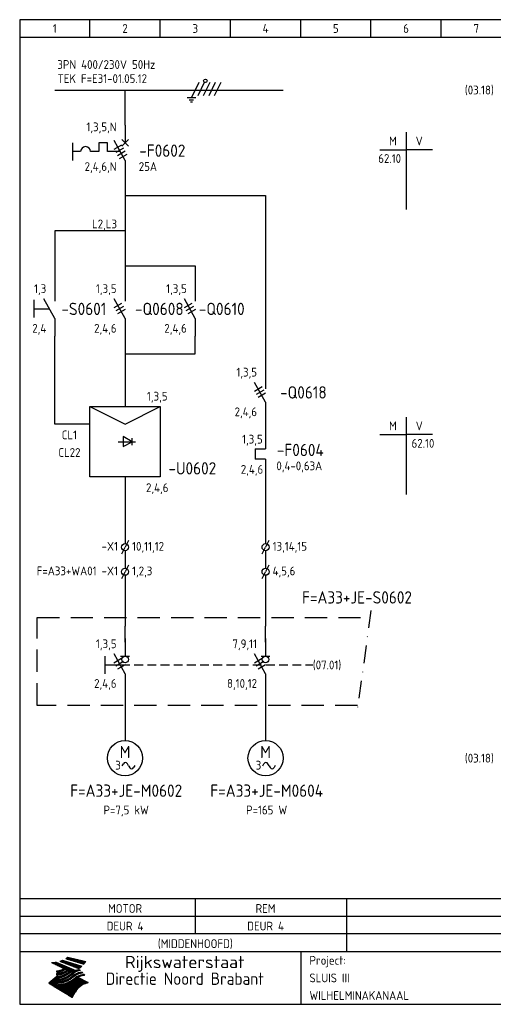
# Model space of a CAD drawing. Extents: x 10 to 410, y 10 to 290.
# Tile 1 of 2: x 10 to 145, y 10 to 290. Entities that reach past the tile are written whole.
import ezdxf
from ezdxf.enums import TextEntityAlignment as Align

# ---------------------------------------------------------------- set-up
doc = ezdxf.new("R2010")
doc.units = 0
doc.header["$MEASUREMENT"] = 0
doc.header["$PDMODE"] = 1
for name, pattern in [('DASHDOT', [1, 0.5, -0.25, 0, -0.25]), ('DASHED', [0.75, 0.5, -0.25]), ('HIDDEN', [9.525, 6.35, -3.175])]:
    doc.linetypes.add(name, pattern=pattern)
for name, color, linetype in [('0-25', 7, 'CONTINUOUS'), ('0-35', 2, 'CONTINUOUS'), ('0-50', 3, 'CONTINUOUS'), ('B-25', 7, 'CONTINUOUS'), ('B-35', 2, 'CONTINUOUS'), ('S-25', 7, 'CONTINUOUS'), ('S-70', 5, 'CONTINUOUS')]:
    doc.layers.add(name, color=color, linetype=linetype)
doc.styles.add('ISO', font='iso.shx')
doc.styles.get("Standard").update_dxf_attribs({"font": 'iso.shx'})

# ---------------------------------------------------------------- blocks, each defined once
blk = doc.blocks.new('0034')
at = {"layer": 'S-25'}
for p, q in [((0, 0), (0, -5)), ((0, -10), (-3.12, -4.38)), ((0, -10), (0, -15))]:
    blk.add_line(p, q, dxfattribs=at)
at = {"layer": 'B-25'}
for tag, p in [('KN1', (-2.43, -2.73)), ('KN2', (-2.43, -14.01))]:
    blk.add_attdef(tag, text='', height=2.5, dxfattribs=at).set_placement(p, align=Align.RIGHT)
blk.add_attdef('OM1', (4, -13.01), '', height=2.5, dxfattribs=at)
at = {"layer": 'B-35'}
blk.add_attdef('KT', (4.14, -8.99), '', height=3.5, dxfattribs=at)
blk = doc.blocks.new('0041')
at = {"layer": 'S-25'}
for p, q in [((0, 0), (0, -5)), ((0, -10), (-3.12, -4.38)), ((-1.25, -5), (1.25, -5)), ((0, -10), (0, -11.61))]:
    blk.add_line(p, q, dxfattribs=at)
blk.add_circle((0, -5.94), 0.938, dxfattribs=at)
at = {"layer": 'B-25'}
for tag, p in [('KN1', (-2.43, -2.73)), ('KN2', (-2.43, -14.01))]:
    blk.add_attdef(tag, text='', height=2.5, dxfattribs=at).set_placement(p, align=Align.RIGHT)
blk.add_attdef('OM1', (3, -13.01), '', height=2.5, dxfattribs=at)
at = {"layer": 'B-35'}
blk.add_attdef('KT', (3.14, -8.99), '', height=3.5, dxfattribs=at)
blk = doc.blocks.new('0028')
at = {"layer": 'B-25'}
for p, q in [((-0.78, -7.17), (-0.45, -6.59)), ((1, -7.14), (0.68, -6.59)), ((1, -7.14), (1.32, -7.69)), ((2.78, -7.11), (2.45, -7.69))]:
    blk.add_line(p, q, dxfattribs=at)
for centre, start, end in [((0.12, -6.91), 29.8344, 150.0578), ((1.88, -7.36), 209.8344, 330.0578)]:
    blk.add_arc(centre, 0.653, start, end, dxfattribs=at)
at = {"layer": 'S-25'}
blk.add_circle((0, -5), 5, dxfattribs=at)
at = {"layer": 'B-25'}
blk.add_text('3', height=2.5, dxfattribs=at).set_placement((-2, -7), align=Align.MIDDLE)
blk.add_attdef('OM1', text='', height=2.5, dxfattribs=at).set_placement((0.32, -14), align=Align.CENTER)
at = {"layer": 'B-35'}
blk.add_text('M', height=3.5, dxfattribs=at).set_placement((0, -5), align=Align.CENTER)
blk = doc.blocks.new('0009')
at = {"layer": 'S-25'}
for p, q in [((-1.09, -2.19), (1.09, 2.19)), ((0.78, -1.56), (2.66, 2.19)), ((2.34, -1.56), (4.22, 2.19)), ((3.91, -1.56), (5.78, 2.19)), ((5.47, -1.56), (7.34, 2.19)), ((0.16, -2.19), (-2.34, -2.19)), ((-1.72, -2.81), (-0.47, -2.81)), ((-0.78, -3.44), (-1.41, -3.44))]:
    blk.add_line(p, q, dxfattribs=at)
blk.add_circle((2.88, 2.63), 0.5, dxfattribs=at)
blk = doc.blocks.new('A$C1CBF7456')
at = {"layer": 'S-25'}
for p, q in [((0, 0), (0, -5)), ((-15, -5), (-15, -10)), ((-7.5, -5), (-7.5, -7.5)), ((-5, -5), (-7.5, -5)), ((-5, -7.5), (-5, -5)), ((0, -10), (-3.12, -4.38)), ((0.94, -4.06), (-0.94, -5.94)), ((-0.94, -4.06), (0.94, -5.94)), ((-12.65, -7.5), (-15, -7.5)), ((-7.5, -7.5), (-9.85, -7.5)), ((-1.39, -7.5), (-5, -7.5)), ((0, -10), (0, -15))]:
    blk.add_line(p, q, dxfattribs=at)
blk.add_arc((-11.25, -7.5), 1.4, 0, 180, dxfattribs=at)
at = {"layer": 'B-25'}
for tag, p in [('KN1', (-2.43, -1.73)), ('KN2', (-2.43, -13.01))]:
    blk.add_attdef(tag, text='', height=2.5, dxfattribs=at).set_placement(p, align=Align.RIGHT)
blk.add_attdef('OM1', (3.91, -13.01), '', height=2.5, dxfattribs=at)
at = {"layer": 'B-35'}
blk.add_attdef('KT', (4.05, -8.99), '', height=3.5, dxfattribs=at)
blk = doc.blocks.new('0060')
at = {"layer": 'S-25'}
for p, q in [((0, 0), (0, -22)), ((-7.5, -5), (0, -5)), ((7.5, -5), (0, -5))]:
    blk.add_line(p, q, dxfattribs=at)
at = {"layer": 'B-25', "style": 'ISO'}
blk.add_text('M', height=2.5, dxfattribs=at).set_placement((-3.75, -2.5), align=Align.MIDDLE_CENTER)
blk.add_text('V', height=2.5, dxfattribs=at).set_placement((3.75, -2.5), align=Align.MIDDLE)
at = {"layer": 'B-25'}
for tag, p in [('M1', (-1.43, -8.73)), ('M2', (-1.43, -12.73)), ('M3', (-1.43, -16.73)), ('M4', (-1.43, -20.73))]:
    blk.add_attdef(tag, text='', height=2.5, dxfattribs=at).set_placement(p, align=Align.RIGHT)
for tag, p in [('V1', (1.57, -8.73)), ('V2', (1.57, -12.73)), ('V3', (1.57, -16.73)), ('V4', (1.57, -20.73))]:
    blk.add_attdef(tag, p, '', height=2.5, dxfattribs=at)
blk = doc.blocks.new('A$C162747AE')
at = {"layer": 'S-25'}
for p, q in [((-3, 0), (0, 0)), ((-3, 0), (-3, -3)), ((0, -3), (-3, -3))]:
    blk.add_line(p, q, dxfattribs=at)
at = {"layer": 'B-25'}
for tag, p in [('KN1', (-0.81, 1.46)), ('KN2', (-0.67, -7.13))]:
    blk.add_attdef(tag, text='', height=2.5, dxfattribs=at).set_placement(p, align=Align.RIGHT)
blk.add_attdef('OM1', (3.08, -6.13), '', height=2.5, dxfattribs=at)
at = {"layer": 'B-35'}
blk.add_attdef('KT', (3.22, -2.11), '', height=3.5, dxfattribs=at)
blk = doc.blocks.new('1234')
at = {"layer": 'S-25'}
for p, q in [((0, 0), (0, -5)), ((-5.69, -10), (-5.69, -5)), ((0, -10), (-3.12, -4.38)), ((-1.25, -5), (1.25, -5)), ((-5.69, -7.5), (-1.39, -7.5)), ((0, -10), (0, -11.61))]:
    blk.add_line(p, q, dxfattribs=at)
blk.add_circle((0, -5.94), 0.938, dxfattribs=at)
at = {"layer": 'B-25'}
for tag, p in [('KN1', (-2.43, -2.73)), ('KN2', (-2.43, -14.01))]:
    blk.add_attdef(tag, text='', height=2.5, dxfattribs=at).set_placement(p, align=Align.RIGHT)
blk.add_attdef('OM1', (3, -13.01), '', height=2.5, dxfattribs=at)
at = {"layer": 'B-35'}
blk.add_attdef('KT', (3.14, -8.99), '', height=3.5, dxfattribs=at)
blk = doc.blocks.new('0033')
at = {"layer": 'S-25'}
for p in [(-0.94, -1.88), (0.94, 1.88)]:
    blk.add_line(p, (0, 0), dxfattribs=at)
blk.add_circle((0, 0), 1, dxfattribs=at)
at = {"layer": 'B-25'}
blk.add_attdef('KT', text='', height=2.5, dxfattribs=at).set_placement((-2, -1), align=Align.RIGHT)
blk.add_attdef('KN1', (2, -1.01), '', height=2.5, dxfattribs=at)
blk = doc.blocks.new('KADERA3')
at = {"layer": '0-25'}
for p, q in [((30, 285), (30, 290)), ((50, 285), (50, 290)), ((70, 285), (70, 290)), ((90, 285), (90, 290)), ((110, 285), (110, 290)), ((130, 285), (130, 290)), ((10, 285), (410, 285)), ((410, 35), (10, 35)), ((410, 30), (10, 30))]:
    blk.add_line(p, q, dxfattribs=at)
at = {"layer": '0-25', "color": 7}
for p, q in [((21.94, 22.42), (22.53, 22.42)), ((22.06, 22.48), (22.36, 22.48)), ((22.18, 22.53), (27.65, 20.8)), ((22.18, 22.53), (27.65, 20.8)), ((23.14, 22.99), (28.22, 21.46)), ((23.14, 22.99), (28.22, 21.46)), ((23.15, 22.98), (25.33, 22.98)), ((23.23, 23.04), (25.09, 23.04)), ((23.32, 23.1), (24.84, 23.1)), ((23.34, 22.93), (25.57, 22.93)), ((23.4, 23.15), (24.6, 23.15)), ((23.49, 23.21), (24.36, 23.21)), ((23.52, 22.87), (25.81, 22.87)), ((23.57, 23.27), (24.12, 23.27)), ((23.64, 23.32), (23.87, 23.32)), ((23.7, 23.36), (28.82, 22.17)), ((23.7, 23.36), (28.82, 22.17)), ((23.71, 22.82), (26.06, 22.82)), ((23.9, 22.76), (26.3, 22.76)), ((24.09, 22.7), (26.54, 22.7)), ((24.27, 22.65), (26.78, 22.65)), ((24.46, 22.59), (27.03, 22.59)), ((24.65, 22.53), (27.27, 22.53)), ((24.84, 22.48), (27.51, 22.48)), ((25.02, 22.42), (27.75, 22.42)), ((19.1, 21.89), (25.12, 19)), ((19.1, 21.89), (25.12, 19)), ((19.17, 21.86), (20.7, 21.86)), ((19.29, 21.8), (20.83, 21.8)), ((19.4, 21.75), (20.96, 21.75)), ((19.52, 21.69), (21.09, 21.69)), ((19.64, 21.63), (21.22, 21.63)), ((19.74, 21.92), (20.56, 21.92)), ((19.75, 21.58), (21.36, 21.58)), ((19.87, 21.52), (21.49, 21.52)), ((19.99, 21.47), (21.62, 21.47)), ((20.11, 21.41), (21.75, 21.41)), ((20.22, 21.35), (21.88, 21.35)), ((20.25, 21.97), (20.43, 21.97)), ((20.34, 21.3), (22.02, 21.3)), ((20.38, 21.99), (26.02, 19.59)), ((20.38, 21.99), (26.02, 19.59)), ((20.46, 21.24), (22.15, 21.24)), ((20.57, 21.18), (22.28, 21.18)), ((20.69, 21.13), (22.41, 21.13)), ((20.81, 21.07), (22.55, 21.07)), ((20.92, 21.02), (22.68, 21.02)), ((21.04, 20.96), (22.81, 20.96)), ((21.16, 20.9), (22.94, 20.9)), ((21.19, 19.61), (22.35, 19.61)), ((21.27, 20.85), (23.07, 20.85)), ((21.39, 20.79), (23.21, 20.79)), ((21.42, 19.67), (22.47, 19.67)), ((21.47, 22.25), (26.83, 20.19)), ((21.47, 22.25), (26.83, 20.19)), ((21.49, 22.25), (23.07, 22.25)), ((21.51, 20.73), (23.34, 20.73)), ((21.6, 22.2), (23.25, 22.2)), ((21.62, 19.72), (22.59, 19.72)), ((21.63, 20.68), (23.47, 20.68)), ((21.65, 22.31), (22.89, 22.31)), ((21.74, 20.62), (23.6, 20.62)), ((21.75, 22.14), (23.42, 22.14)), ((21.8, 22.37), (22.71, 22.37)), ((21.8, 19.78), (22.69, 19.78)), ((21.86, 20.57), (23.73, 20.57)), ((21.9, 22.08), (23.6, 22.08)), ((21.96, 19.83), (22.79, 19.83)), ((21.98, 20.51), (23.87, 20.51)), ((22.04, 22.03), (23.78, 22.03)), ((22.09, 20.45), (24, 20.45)), ((22.11, 19.89), (22.89, 19.89)), ((22.19, 21.97), (23.96, 21.97)), ((22.21, 20.4), (24.13, 20.4)), ((22.24, 19.95), (22.99, 19.95)), ((22.33, 20.34), (24.26, 20.34)), ((22.34, 21.92), (24.13, 21.92)), ((22.37, 20), (23.08, 20)), ((22.44, 20.28), (24.4, 20.28)), ((22.48, 21.86), (24.31, 21.86)), ((22.49, 20.06), (23.04, 20.06)), ((22.56, 20.23), (24.53, 20.23)), ((22.61, 20.12), (22.93, 20.12)), ((22.63, 21.8), (24.49, 21.8)), ((22.68, 20.17), (24.66, 20.17)), ((22.71, 20.17), (22.82, 20.17)), ((23.11, 20.02), (22.77, 20.2)), ((23.11, 20.02), (22.77, 20.2)), ((22.78, 21.75), (24.67, 21.75)), ((22.79, 20.12), (24.79, 20.12)), ((22.91, 20.06), (24.92, 20.06)), ((22.92, 21.69), (24.85, 21.69)), ((23.03, 20), (25.06, 20)), ((23.07, 21.63), (25.02, 21.63)), ((23.15, 19.95), (25.19, 19.95)), ((23.22, 21.58), (25.2, 21.58)), ((23.26, 19.89), (25.32, 19.89)), ((23.3, 19.61), (23.88, 19.61)), ((23.36, 21.52), (25.38, 21.52)), ((23.38, 19.83), (25.45, 19.83)), ((23.39, 19.67), (23.81, 19.67)), ((23.45, 19.7), (23.58, 19.79)), ((23.45, 19.7), (23.58, 19.79)), ((23.48, 19.72), (23.7, 19.72)), ((23.5, 19.78), (25.58, 19.78)), ((23.51, 21.47), (25.56, 21.47)), ((23.56, 19.78), (23.59, 19.78)), ((23.56, 19.39), (23.9, 19.62)), ((23.56, 19.39), (23.9, 19.62)), ((23.58, 19.79), (23.9, 19.62)), ((23.58, 19.79), (23.9, 19.62)), ((23.61, 19.72), (25.72, 19.72)), ((23.66, 21.41), (25.74, 21.41)), ((23.73, 19.67), (25.85, 19.67)), ((23.8, 21.35), (25.91, 21.35)), ((23.85, 19.61), (25.98, 19.61)), ((23.95, 21.3), (26.09, 21.3)), ((24.09, 21.24), (26.27, 21.24)), ((24.24, 21.18), (26.45, 21.18)), ((24.39, 21.13), (26.62, 21.13)), ((24.53, 21.07), (26.8, 21.07)), ((24.68, 21.02), (26.98, 21.02)), ((24.83, 20.96), (27.16, 20.96)), ((24.97, 20.9), (27.34, 20.9)), ((25.12, 20.85), (27.51, 20.85)), ((25.21, 22.37), (28, 22.37)), ((25.27, 20.79), (27.63, 20.79)), ((25.4, 22.31), (28.24, 22.31)), ((25.41, 20.73), (27.57, 20.73)), ((25.56, 20.68), (27.51, 20.68)), ((25.58, 22.25), (28.48, 22.25)), ((25.71, 20.62), (27.44, 20.62)), ((25.77, 22.2), (28.72, 22.2)), ((25.85, 20.57), (27.37, 20.57)), ((25.96, 22.14), (28.79, 22.14)), ((26, 20.51), (27.29, 20.51)), ((26.06, 19.61), (26.85, 19.61)), ((26.15, 22.08), (28.75, 22.08)), ((26.15, 20.45), (27.22, 20.45)), ((26.21, 19.67), (27.23, 19.67)), ((26.29, 20.4), (27.14, 20.4)), ((26.33, 22.03), (28.71, 22.03)), ((26.44, 20.34), (27.06, 20.34)), ((26.44, 19.72), (27.18, 19.72)), ((26.52, 21.97), (28.66, 21.97)), ((26.59, 20.28), (26.97, 20.28)), ((26.71, 21.92), (28.62, 21.92)), ((26.73, 20.23), (26.89, 20.23)), ((26.9, 21.86), (28.57, 21.86)), ((27.08, 21.8), (28.52, 21.8)), ((27.13, 19.78), (27.25, 19.64)), ((27.13, 19.78), (27.25, 19.64)), ((27.27, 21.75), (28.48, 21.75)), ((27.46, 21.69), (28.43, 21.69)), ((27.65, 21.63), (28.38, 21.63)), ((27.83, 21.58), (28.33, 21.58)), ((28.02, 21.52), (28.28, 21.52)), ((28.21, 21.47), (28.22, 21.47)), ((20.58, 17.88), (18.3, 16)), ((20.58, 17.88), (18.3, 16)), ((19.33, 16.85), (21.07, 16.85)), ((19.4, 16.91), (21.55, 16.91)), ((19.47, 16.97), (21.88, 16.97)), ((19.54, 17.02), (22.13, 17.02)), ((19.61, 17.08), (22.34, 17.08)), ((19.67, 17.13), (20.6, 17.13)), ((19.74, 17.19), (20.6, 17.19)), ((19.81, 17.25), (20.6, 17.25)), ((19.88, 17.3), (20.6, 17.3)), ((19.95, 17.36), (20.6, 17.36)), ((20.01, 17.42), (20.6, 17.42)), ((20.08, 17.47), (20.93, 17.47)), ((20.15, 17.53), (21.26, 17.53)), ((20.22, 17.58), (21.51, 17.58)), ((20.29, 17.64), (21.72, 17.64)), ((20.35, 17.7), (21.9, 17.7)), ((20.42, 17.75), (22.07, 17.75)), ((20.49, 17.81), (22.22, 17.81)), ((20.56, 17.87), (22.36, 17.87)), ((20.6, 19.11), (20.58, 19.51)), ((20.6, 19.11), (20.58, 19.51)), ((20.58, 19.5), (22.09, 19.5)), ((20.58, 19.44), (21.95, 19.44)), ((20.59, 19.38), (21.79, 19.38)), ((20.59, 19.33), (21.62, 19.33)), ((20.59, 19.27), (21.42, 19.27)), ((20.6, 19.22), (21.2, 19.22)), ((20.6, 19.16), (20.93, 19.16)), ((20.6, 19.11), (20.69, 19.12)), ((20.6, 19.11), (20.69, 19.12)), ((20.6, 18.79), (20.77, 18.81)), ((20.6, 18.79), (20.77, 18.81)), ((20.6, 18.29), (20.6, 18.79)), ((20.6, 18.29), (20.6, 18.79)), ((20.6, 18.77), (22.46, 18.77)), ((20.6, 18.71), (22.33, 18.71)), ((20.6, 18.65), (22.19, 18.65)), ((20.6, 18.6), (22.04, 18.6)), ((20.6, 18.54), (21.87, 18.54)), ((20.6, 18.48), (21.68, 18.48)), ((20.6, 18.43), (21.46, 18.43)), ((20.6, 18.37), (21.21, 18.37)), ((20.6, 18.32), (20.87, 18.32)), ((20.6, 18.29), (20.88, 18.32)), ((20.6, 18.29), (20.88, 18.32)), ((20.6, 17.88), (20.86, 17.91)), ((20.6, 17.88), (20.86, 17.91)), ((20.6, 17.43), (20.97, 17.48)), ((20.6, 17.43), (20.97, 17.48)), ((20.6, 17.43), (20.6, 17.09)), ((20.6, 17.43), (20.6, 17.09)), ((20.6, 17.09), (21.26, 17.16)), ((20.6, 17.09), (21.26, 17.16)), ((20.6, 16.8), (21.37, 16.89)), ((20.6, 16.8), (21.37, 16.89)), ((20.6, 16.8), (20.6, 16.45)), ((20.6, 16.8), (20.6, 16.45)), ((20.9, 19.55), (22.23, 19.55)), ((20.9, 18.82), (22.59, 18.82)), ((20.98, 17.92), (22.5, 17.92)), ((21.02, 17.13), (22.53, 17.13)), ((21.32, 18.88), (22.71, 18.88)), ((21.32, 17.98), (22.62, 17.98)), ((21.47, 17.19), (22.7, 17.19)), ((21.59, 18.03), (22.74, 18.03)), ((21.61, 18.93), (22.82, 18.93)), ((21.77, 17.25), (22.85, 17.25)), ((21.8, 18.09), (22.85, 18.09)), ((21.84, 18.99), (22.92, 18.99)), ((21.99, 18.15), (22.95, 18.15)), ((22.01, 17.3), (22.99, 17.3)), ((22.03, 19.05), (23.03, 19.05)), ((22.16, 18.2), (23.05, 18.2)), ((22.21, 19.1), (23.12, 19.1)), ((22.21, 17.36), (23.12, 17.36)), ((22.31, 18.26), (23.15, 18.26)), ((22.36, 19.16), (23.22, 19.16)), ((22.39, 17.42), (23.24, 17.42)), ((22.45, 18.32), (23.24, 18.32)), ((22.51, 19.22), (23.3, 19.22)), ((22.56, 17.47), (23.36, 17.47)), ((22.59, 18.37), (23.33, 18.37)), ((22.64, 19.27), (23.39, 19.27)), ((22.71, 18.43), (23.42, 18.43)), ((22.71, 17.53), (23.47, 17.53)), ((22.77, 19.33), (23.47, 19.33)), ((22.83, 18.48), (23.5, 18.48)), ((22.84, 17.58), (23.57, 17.58)), ((22.89, 19.38), (23.55, 19.38)), ((22.94, 18.54), (23.58, 18.54)), ((22.96, 16.85), (23.86, 16.85)), ((22.97, 17.64), (23.67, 17.64)), ((23, 19.44), (23.63, 19.44)), ((23.04, 18.6), (23.66, 18.6)), ((23.1, 19.5), (23.72, 19.5)), ((23.1, 17.7), (23.77, 17.7)), ((23.12, 16.91), (23.96, 16.91)), ((23.14, 18.65), (23.74, 18.65)), ((23.21, 19.55), (23.8, 19.55)), ((23.21, 17.75), (23.86, 17.75)), ((23.24, 18.71), (23.82, 18.71)), ((23.26, 16.97), (24.05, 16.97)), ((23.32, 17.81), (23.95, 17.81)), ((23.33, 18.77), (23.91, 18.77)), ((23.39, 17.02), (24.14, 17.02)), ((23.42, 18.82), (23.99, 18.82)), ((23.42, 17.87), (24.03, 17.87)), ((23.51, 18.88), (24.07, 18.88)), ((23.52, 17.92), (24.11, 17.92)), ((23.52, 17.08), (24.22, 17.08)), ((23.54, 18.9), (24.3, 19.42)), ((23.54, 18.9), (24.3, 19.42)), ((23.59, 18.93), (24.15, 18.93)), ((23.62, 17.98), (24.2, 17.98)), ((23.63, 17.13), (24.3, 17.13)), ((23.65, 18.59), (24.62, 19.25)), ((23.65, 18.59), (24.62, 19.25)), ((23.67, 18.99), (24.23, 18.99)), ((23.71, 18.03), (24.28, 18.03)), ((23.75, 19.05), (24.32, 19.05)), ((23.75, 17.19), (24.38, 17.19)), ((23.79, 18.09), (24.36, 18.09)), ((23.83, 19.1), (24.4, 19.1)), ((23.85, 17.25), (24.46, 17.25)), ((23.88, 18.15), (24.44, 18.15)), ((23.92, 19.16), (24.48, 19.16)), ((23.94, 18.19), (25.23, 19.07)), ((23.94, 18.19), (25.23, 19.07)), ((23.95, 17.3), (24.55, 17.3)), ((23.96, 19.55), (25.96, 19.55)), ((23.96, 18.2), (24.53, 18.2)), ((24, 19.22), (24.56, 19.22)), ((24.04, 18.26), (24.61, 18.26)), ((24.05, 17.36), (24.63, 17.36)), ((24.06, 17.88), (25.34, 18.76)), ((24.06, 17.88), (25.34, 18.76)), ((24.08, 19.5), (25.88, 19.5)), ((24.08, 19.27), (24.58, 19.27)), ((24.13, 18.32), (24.69, 18.32)), ((24.14, 17.42), (24.71, 17.42)), ((24.16, 19.33), (24.47, 19.33)), ((24.2, 19.44), (25.79, 19.44)), ((24.21, 18.37), (24.77, 18.37)), ((24.23, 17.47), (24.79, 17.47)), ((24.24, 17.48), (25.52, 18.36)), ((24.24, 17.48), (25.52, 18.36)), ((24.25, 19.38), (24.36, 19.38)), ((24.29, 18.43), (24.85, 18.43)), ((24.3, 19.42), (24.62, 19.25)), ((24.3, 19.42), (24.62, 19.25)), ((24.31, 19.38), (25.71, 19.38)), ((24.31, 17.53), (24.87, 17.53)), ((24.35, 17.17), (25.64, 18.05)), ((24.35, 17.17), (25.64, 18.05)), ((24.37, 18.48), (24.94, 18.48)), ((24.39, 17.58), (24.96, 17.58)), ((24.43, 19.33), (25.62, 19.33)), ((24.45, 18.54), (25.02, 18.54)), ((24.47, 17.64), (25.04, 17.64)), ((24.54, 18.6), (25.1, 18.6)), ((24.55, 19.27), (25.54, 19.27)), ((24.56, 17.7), (25.12, 17.7)), ((24.62, 18.65), (25.18, 18.65)), ((24.63, 16.72), (25.91, 17.6)), ((24.63, 16.72), (25.91, 17.6)), ((24.64, 17.75), (25.2, 17.75)), ((24.67, 19.22), (25.45, 19.22)), ((24.7, 18.71), (25.27, 18.71)), ((24.72, 17.81), (25.29, 17.81)), ((24.78, 19.16), (25.37, 19.16)), ((24.78, 18.77), (25.34, 18.77)), ((24.8, 17.87), (25.37, 17.87)), ((24.82, 16.85), (28.23, 16.85)), ((24.87, 18.82), (25.4, 18.82)), ((24.89, 17.92), (25.45, 17.92)), ((24.9, 19.1), (25.28, 19.1)), ((24.9, 16.91), (28.11, 16.91)), ((24.95, 18.88), (25.45, 18.88)), ((24.97, 17.98), (25.53, 17.98)), ((24.99, 16.97), (28, 16.97)), ((25.02, 19.05), (25.2, 19.05)), ((25.03, 18.93), (25.51, 18.93)), ((25.05, 18.03), (25.61, 18.03)), ((25.07, 17.02), (27.89, 17.02)), ((25.11, 18.99), (25.57, 18.99)), ((26.02, 19.59), (25.12, 19)), ((26.02, 19.59), (25.12, 19)), ((25.13, 18.09), (25.68, 18.09)), ((25.15, 17.08), (27.77, 17.08)), ((25.19, 19.05), (25.63, 19.05)), ((25.21, 18.15), (25.75, 18.15)), ((25.23, 17.13), (27.66, 17.13)), ((25.26, 19.1), (25.7, 19.1)), ((25.3, 18.2), (25.82, 18.2)), ((25.31, 17.19), (27.55, 17.19)), ((25.33, 19.16), (25.77, 19.16)), ((25.38, 18.26), (25.89, 18.26)), ((25.39, 19.22), (25.85, 19.22)), ((25.4, 17.25), (27.43, 17.25)), ((25.46, 18.32), (25.97, 18.32)), ((25.47, 19.27), (25.93, 19.27)), ((25.48, 17.3), (27.32, 17.3)), ((25.54, 19.33), (26.03, 19.33)), ((25.54, 18.37), (26.06, 18.37)), ((25.56, 17.36), (27.21, 17.36)), ((25.62, 18.43), (26.14, 18.43)), ((25.63, 19.38), (26.13, 19.38)), ((25.64, 17.42), (27.1, 17.42)), ((25.7, 18.48), (26.24, 18.48)), ((25.72, 19.44), (26.24, 19.44)), ((25.73, 17.47), (26.98, 17.47)), ((25.79, 18.54), (26.34, 18.54)), ((25.81, 17.53), (26.87, 17.53)), ((25.82, 19.5), (26.36, 19.5)), ((25.89, 18.6), (26.46, 18.6)), ((25.89, 17.58), (26.76, 17.58)), ((25.93, 19.55), (26.53, 19.55)), ((25.96, 17.64), (26.64, 17.64)), ((25.99, 18.65), (26.58, 18.65)), ((26.04, 17.7), (26.59, 17.7)), ((26.1, 18.71), (26.72, 18.71)), ((26.12, 17.75), (26.67, 17.75)), ((26.2, 17.81), (26.76, 17.81)), ((26.23, 18.77), (26.89, 18.77)), ((26.29, 17.87), (26.86, 17.87)), ((26.37, 18.82), (27.09, 18.82)), ((26.39, 17.92), (26.97, 17.92)), ((26.49, 17.98), (27.09, 17.98)), ((26.53, 18.88), (27.34, 18.88)), ((26.56, 17.68), (29.54, 16.2)), ((26.56, 17.68), (29.54, 16.2)), ((26.6, 18.03), (27.22, 18.03)), ((26.72, 18.09), (27.38, 18.09)), ((26.73, 18.93), (27.66, 18.93)), ((26.85, 18.15), (27.56, 18.15)), ((26.99, 18.99), (27.9, 18.99)), ((27, 18.2), (27.8, 18.2)), ((27.18, 18.26), (28.13, 18.26)), ((27.26, 19.05), (27.84, 19.05)), ((27.39, 18.32), (28.47, 18.32)), ((27.7, 18.37), (28.49, 18.37)), ((27.78, 19.1), (27.93, 18.96)), ((27.78, 19.1), (27.93, 18.96)), ((28, 18.43), (28.44, 18.43)), ((28.39, 18.48), (28.54, 18.32)), ((28.39, 18.48), (28.54, 18.32)), ((24.94, 11.97), (18.3, 16)), ((24.94, 11.97), (18.3, 16)), ((18.31, 16.01), (20.96, 16.01)), ((18.38, 16.07), (21.46, 16.07)), ((18.38, 15.95), (20.6, 15.95)), ((18.45, 16.12), (21.88, 16.12)), ((18.47, 15.9), (20.6, 15.9)), ((18.52, 16.18), (22.15, 16.18)), ((18.57, 15.84), (20.6, 15.84)), ((18.59, 16.23), (22.38, 16.23)), ((18.65, 16.29), (22.58, 16.29)), ((18.66, 15.78), (20.6, 15.78)), ((18.72, 16.35), (22.75, 16.35)), ((18.75, 15.73), (20.6, 15.73)), ((18.79, 16.4), (22.91, 16.4)), ((18.85, 15.67), (20.6, 15.67)), ((18.86, 16.46), (20.6, 16.46)), ((18.93, 16.52), (20.6, 16.52)), ((18.94, 15.62), (20.6, 15.62)), ((18.99, 16.57), (20.6, 16.57)), ((19.03, 15.56), (27.83, 15.56)), ((19.06, 16.63), (20.6, 16.63)), ((19.12, 15.5), (27.75, 15.5)), ((19.13, 16.68), (20.6, 16.68)), ((19.2, 16.74), (20.6, 16.74)), ((19.22, 15.45), (27.66, 15.45)), ((19.27, 16.8), (20.6, 16.8)), ((19.31, 15.39), (27.58, 15.39)), ((19.4, 15.33), (27.5, 15.33)), ((19.49, 15.28), (27.43, 15.28)), ((19.59, 15.22), (27.36, 15.22)), ((19.68, 15.17), (27.29, 15.17)), ((19.77, 15.11), (27.22, 15.11)), ((19.86, 15.05), (27.15, 15.05)), ((19.96, 15), (27.09, 15)), ((20.05, 14.94), (27.02, 14.94)), ((20.14, 14.88), (26.96, 14.88)), ((20.24, 14.83), (26.9, 14.83)), ((20.33, 14.77), (26.84, 14.77)), ((20.42, 14.72), (26.79, 14.72)), ((20.51, 14.66), (26.73, 14.66)), ((20.6, 16.45), (21.56, 16.56)), ((20.6, 16.45), (21.56, 16.56)), ((20.6, 15.97), (21.67, 16.09)), ((20.6, 15.97), (21.67, 16.09)), ((20.6, 15.97), (20.6, 15.58)), ((20.6, 15.97), (20.6, 15.58)), ((20.6, 15.58), (21.95, 15.73)), ((20.6, 15.58), (21.95, 15.73)), ((20.61, 14.6), (26.68, 14.6)), ((20.7, 16.46), (23.06, 16.46)), ((20.7, 14.55), (26.62, 14.55)), ((20.79, 14.49), (26.57, 14.49)), ((20.88, 14.43), (26.52, 14.43)), ((20.94, 15.62), (27.92, 15.62)), ((20.98, 14.38), (26.47, 14.38)), ((21.07, 14.32), (26.42, 14.32)), ((21.16, 14.27), (26.38, 14.27)), ((21.2, 16.52), (23.2, 16.52)), ((21.25, 14.21), (26.33, 14.21)), ((21.35, 14.15), (26.29, 14.15)), ((21.44, 14.1), (26.24, 14.1)), ((21.45, 15.67), (28.01, 15.67)), ((21.53, 14.04), (26.2, 14.04)), ((21.72, 16.57), (23.32, 16.57)), ((21.96, 15.73), (28.11, 15.73)), ((22.1, 16.63), (23.44, 16.63)), ((22.34, 15.78), (28.21, 15.78)), ((22.38, 16.68), (23.56, 16.68)), ((22.6, 16.74), (23.66, 16.74)), ((22.62, 15.84), (28.33, 15.84)), ((22.79, 16.8), (23.77, 16.8)), ((22.84, 15.9), (28.52, 15.9)), ((23.04, 15.95), (28.71, 15.95)), ((23.21, 16.01), (28.9, 16.01)), ((23.37, 16.07), (29.08, 16.07)), ((23.51, 16.12), (29.27, 16.12)), ((29.41, 16.17), (23.65, 16.17)), ((23.77, 16.23), (29.47, 16.23)), ((23.89, 16.29), (29.36, 16.29)), ((24, 16.35), (29.24, 16.35)), ((24.11, 16.4), (29.13, 16.4)), ((24.21, 16.46), (29.02, 16.46)), ((24.31, 16.52), (28.91, 16.52)), ((24.4, 16.57), (28.79, 16.57)), ((24.49, 16.63), (28.68, 16.63)), ((24.57, 16.68), (28.57, 16.68)), ((24.66, 16.74), (28.45, 16.74)), ((24.74, 16.8), (28.34, 16.8)), ((28.29, 15.83), (29.54, 16.2)), ((28.29, 15.83), (29.54, 16.2)), ((29.54, 16.2), (29.45, 16.17)), ((29.54, 16.2), (29.45, 16.17)), ((29.46, 16.18), (29.47, 16.18)), ((21.63, 13.98), (26.16, 13.98)), ((21.72, 13.93), (26.12, 13.93)), ((21.81, 13.87), (26.08, 13.87)), ((21.9, 13.82), (26.04, 13.82)), ((22, 13.76), (26, 13.76)), ((22.09, 13.7), (25.96, 13.7)), ((22.18, 13.65), (25.93, 13.65)), ((22.27, 13.59), (25.89, 13.59)), ((22.37, 13.53), (25.86, 13.53)), ((22.46, 13.48), (25.82, 13.48)), ((22.55, 13.42), (25.79, 13.42)), ((22.65, 13.37), (25.76, 13.37)), ((22.74, 13.31), (25.73, 13.31)), ((22.83, 13.25), (25.69, 13.25)), ((22.92, 13.2), (25.66, 13.2)), ((23.02, 13.14), (25.63, 13.14)), ((23.11, 13.08), (25.59, 13.08)), ((23.2, 13.03), (25.56, 13.03)), ((23.29, 12.97), (25.53, 12.97)), ((23.39, 12.92), (25.5, 12.92)), ((23.48, 12.86), (25.46, 12.86)), ((23.57, 12.8), (25.43, 12.8)), ((23.66, 12.75), (25.4, 12.75)), ((23.76, 12.69), (25.36, 12.69)), ((23.85, 12.63), (25.33, 12.63)), ((23.94, 12.58), (25.3, 12.58)), ((24.04, 12.52), (25.26, 12.52)), ((24.13, 12.47), (25.23, 12.47)), ((24.22, 12.41), (25.2, 12.41)), ((24.31, 12.35), (25.17, 12.35)), ((24.41, 12.3), (25.13, 12.3)), ((24.5, 12.24), (25.1, 12.24)), ((24.59, 12.18), (25.07, 12.18)), ((24.68, 12.13), (25.03, 12.13)), ((24.78, 12.07), (25, 12.07)), ((24.87, 12.02), (24.97, 12.02)), ((24.94, 11.97), (25.81, 13.45)), ((24.94, 11.97), (25.81, 13.45))]:
    blk.add_line(p, q, dxfattribs=at)
for centre, radius, start, end in [((19.84, 27.26), 5.27, 288.0217, 296.3084), ((19.84, 27.26), 5.27, 288.0217, 296.3084), ((20.49, 27.56), 5.28, 300.0654, 307.393), ((20.49, 27.56), 5.28, 300.0654, 307.393), ((19.15, 29.7), 7.8, 269.6055, 279.0886), ((19.15, 29.7), 7.8, 269.6055, 279.0886), ((19.93, 25.38), 5.91, 276.3402, 298.7463), ((19.93, 25.38), 5.91, 276.3402, 298.7463), ((19.84, 25.09), 6.03, 278.129, 302.868), ((19.84, 25.09), 6.03, 278.129, 302.868), ((20.35, 24.56), 5.76, 274.164, 302.5474), ((20.35, 24.56), 5.76, 274.164, 302.5474), ((27.05, 17.17), 2.63, 107.4286, 133.7799), ((27.05, 17.17), 2.63, 107.4286, 133.7799), ((27.01, 16.84), 2.93, 87.7348, 104.8316), ((27.01, 16.84), 2.93, 87.7348, 104.8316), ((27.37, 15.71), 3.93, 91.7838, 103.2817), ((27.37, 15.71), 3.93, 91.7838, 103.2817), ((24.11, 24.7), 5.26, 301.1147, 312.2814), ((24.11, 24.7), 5.26, 301.1147, 312.2814), ((21.95, 27.32), 8.59, 316.9248, 323.1399), ((21.95, 27.32), 8.59, 316.9248, 323.1399), ((20.21, 23.78), 5.91, 273.6149, 304.3803), ((20.21, 23.78), 5.91, 273.6149, 304.3803), ((20.05, 24.28), 6.02, 277.9472, 305.7139), ((20.05, 24.28), 6.02, 277.9472, 305.7139), ((20.04, 23.49), 6.09, 278.8115, 306.4242), ((20.04, 23.49), 6.09, 278.8115, 306.4242), ((20.53, 23.07), 5.96, 277.0519, 304.973), ((20.53, 23.07), 5.96, 277.0519, 304.973), ((20.72, 22.76), 5.91, 276.3402, 304.3803), ((20.72, 22.76), 5.91, 276.3402, 304.3803), ((21.06, 22.34), 5.81, 274.9043, 303.1745), ((21.06, 22.34), 5.81, 274.9043, 303.1745), ((20.82, 22.06), 6.04, 278.1111, 305.8489), ((20.82, 22.06), 6.04, 278.1111, 305.8489), ((27.45, 16.91), 2.81, 110.4143, 138.7411), ((27.45, 16.91), 2.81, 110.4143, 138.7411), ((27.57, 15.64), 3.4, 98.1566, 126.9045), ((27.57, 15.64), 3.4, 98.1566, 126.9045), ((27.91, 15.54), 3.39, 100.5835, 132.088), ((27.91, 15.54), 3.39, 100.5835, 132.088), ((28.21, 14.74), 3.67, 95.7581, 128.7216), ((28.21, 14.74), 3.67, 95.7581, 128.7216), ((28.4, 15.05), 3.21, 96.3886, 125.0052), ((28.4, 15.05), 3.21, 96.3886, 125.0052), ((27.82, 16.31), 2.8, 90.634, 105.1984), ((27.82, 16.31), 2.8, 90.634, 105.1984), ((28.19, 15.04), 3.93, 93.8342, 103.2817), ((28.19, 15.04), 3.93, 93.8342, 103.2817), ((28.58, 15.69), 2.8, 93.8141, 105.1984), ((28.58, 15.69), 2.8, 93.8141, 105.1984), ((28.95, 14.41), 3.93, 96.0135, 103.2817), ((28.95, 14.41), 3.93, 96.0135, 103.2817), ((21.3, 21.6), 5.91, 276.3402, 304.3803), ((21.3, 21.6), 5.91, 276.3402, 304.3803), ((31.24, 10.26), 6.3, 117.9568, 149.6251), ((31.24, 10.26), 6.3, 117.9568, 149.6251)]:
    blk.add_arc(centre, radius, start, end, dxfattribs=at)
at = {"layer": '0-35'}
blk.add_line((90, 25), (90, 10), dxfattribs=at)
at = {"layer": '0-50'}
blk.add_line((10, 25), (410, 25), dxfattribs=at)
blk.add_lwpolyline([(10, 10), (410, 10), (410, 290), (10, 290)], close=True, dxfattribs=at)
at = {"layer": '0-25', "style": 'ISO'}
blk.add_text('Project:', height=2.5, dxfattribs=at).set_placement((92.5, 22.5), align=Align.MIDDLE_LEFT)
for tag, p in [('STR1', (20, 287.5)), ('STR2', (40, 287.5)), ('STR3', (60, 287.5)), ('STR4', (80, 287.5)), ('STR5', (100, 287.5)), ('STR6', (120, 287.5)), ('STR7', (140, 287.5)), ('STR8', (160, 287.5)), ('STR9', (180, 287.5)), ('STR10', (200, 287.5)), ('STR11', (220, 287.5)), ('STR12', (240, 287.5)), ('STR13', (260, 287.5)), ('STR14', (280, 287.5)), ('STR15', (300, 287.5)), ('STR16', (320, 287.5)), ('STR17', (340, 287.5)), ('STR18', (360, 287.5)), ('STR19', (380, 287.5)), ('STR20', (400, 287.5)), ('W', (180, 12.5)), ('Z', (310, 12.5)), ('Y', (327.5, 12.5))]:
    blk.add_attdef(tag, text='', height=2.5, dxfattribs=at).set_placement(p, align=Align.MIDDLE)
for tag, p in [('N', (220, 22.5)), ('B', (92.5, 17.5)), ('P', (220, 17.5)), ('C', (92.5, 12.5)), ('U', (220, 12.5)), ('REV', (295, 12.5))]:
    blk.add_attdef(tag, text='', height=2.5, dxfattribs=at).set_placement(p, align=Align.MIDDLE_LEFT)
at = {"layer": '0-35', "style": 'ISO', "width": 1.182609}
blk.add_text('Rijkswaterstaat', height=3.5, dxfattribs=at).set_placement((40, 20.28), (74, 20.28), align=Align.FIT)
at = {"layer": '0-35', "color": 2, "style": 'ISO', "width": 1.016949}
blk.add_text('Directie Noord Brabant', height=3.5, dxfattribs=at).set_placement((34.5, 15.53), (79.5, 15.53), align=Align.FIT)
at = {"layer": '0-35', "style": 'ISO'}
blk.add_attdef('RNR', text='', height=3.5, dxfattribs=at).set_placement((305, 17.5), align=Align.MIDDLE)
for tag, p in [('X', (178.5, 17.5)), ('FORM', (402.5, 15))]:
    blk.add_attdef(tag, text='', height=3.5, dxfattribs=at).set_placement(p, align=Align.MIDDLE_LEFT)
at = {"layer": '0-50', "style": 'ISO'}
for tag, p in [('M', (342.5, 15)), ('O', (365, 15))]:
    blk.add_attdef(tag, text='', height=5, dxfattribs=at).set_placement(p, align=Align.MIDDLE)
blk.add_attdef('Q', text='', height=5, dxfattribs=at).set_placement((382.5, 15), align=Align.MIDDLE_LEFT)

msp = doc.modelspace()

# ---------------------------------------------------------------- linework, layer by layer
at = {"layer": '0-25'}
msp.add_line((410, 40), (10, 40), dxfattribs=at)
at = {"layer": 'S-25'}
for p, q in [((40, 260), (40, 270)), ((39.02, 254.3), (36.85, 253.05)), ((39.52, 253.44), (37.35, 252.19)), ((40.02, 252.57), (37.85, 251.32)), ((40.52, 251.71), (38.35, 250.46)), ((40, 245), (40, 215)), ((40, 240), (80, 240)), ((80, 240), (80, 185)), ((40, 230), (20, 230)), ((20, 230), (20, 210)), ((40, 220), (60, 220)), ((60, 220), (60, 220)), ((60, 220), (60, 210)), ((14.13, 205.31), (14.13, 210.31)), ((14.13, 207.81), (18.44, 207.81)), ((39.02, 209.3), (36.85, 208.05)), ((39.52, 208.44), (37.35, 207.19)), ((40.02, 207.57), (37.85, 206.32)), ((59.02, 209.3), (56.85, 208.05)), ((59.52, 208.44), (57.35, 207.19)), ((60.02, 207.57), (57.85, 206.32)), ((20, 175), (20, 200)), ((40, 200), (40, 195)), ((60, 195), (60, 200)), ((40, 195), (60, 195)), ((40, 195), (40, 180)), ((79.02, 185.55), (76.85, 184.3)), ((79.52, 184.69), (77.35, 183.44)), ((80.02, 183.82), (77.85, 182.57)), ((30, 180), (50, 180)), ((30, 180), (40, 175)), ((30, 160), (30, 180)), ((40, 175), (50, 180)), ((50, 180), (50, 160)), ((30, 175), (20, 175)), ((80, 176.25), (80, 168)), ((42, 170), (39.5, 171.47)), ((39.5, 171.47), (39.5, 168.59)), ((42, 170), (42, 171)), ((42, 170), (42, 171)), ((38, 170), (43, 170)), ((39.5, 168.59), (42, 170)), ((42, 169), (42, 170)), ((80, 165), (80, 141)), ((50, 160), (30, 160)), ((40, 160), (40, 141)), ((40, 139), (40, 134)), ((80, 139), (80, 134)), ((40, 132), (40, 120)), ((80, 132), (80, 120)), ((40, 121), (40, 117.5)), ((80, 121), (80, 117.5)), ((39.02, 108.3), (36.85, 107.05)), ((39.52, 107.44), (37.35, 106.19)), ((40.02, 106.57), (37.85, 105.32)), ((79.02, 108.3), (76.85, 107.05)), ((79.52, 107.44), (77.35, 106.19)), ((80.02, 106.57), (77.85, 105.32)), ((40, 102.39), (40, 85)), ((80, 102.39), (80, 85)), ((60, 40), (60, 30)), ((103, 40), (103, 25))]:
    msp.add_line(p, q, dxfattribs=at)
at = {"layer": 'S-25', "linetype": 'DASHDOT', "ltscale": 10}
msp.add_line((110, 122), (106, 93), dxfattribs=at)
at = {"layer": 'S-25', "linetype": 'HIDDEN'}
for p, q in [((15, 120), (109.71, 120)), ((15, 95), (15, 120)), ((106.14, 95), (15, 95))]:
    msp.add_line(p, q, dxfattribs=at)
at = {"layer": 'S-25', "linetype": 'Continuous'}
for p, q in [((40, 113), (40, 117.5)), ((80, 113), (80, 117.5))]:
    msp.add_line(p, q, dxfattribs=at)
at = {"layer": 'S-25', "linetype": 'DASHED', "ltscale": 5}
msp.add_line((35.13, 106.5), (93.44, 106.5), dxfattribs=at)
at = {"layer": 'S-25', "linetype": 'Continuous'}
msp.add_point((85, 124.5), dxfattribs=at)
msp.add_point((85, 124.5), dxfattribs=at)
at = {"layer": 'S-25'}
msp.add_point((40, 55), dxfattribs=at)
at = {"layer": 'S-70'}
msp.add_line((20, 270), (85, 270), dxfattribs=at)

# ---------------------------------------------------------------- block references
at = {"layer": 'S-25'}
ref = msp.add_blockref('KADERA3', (0, 0), dxfattribs=at)
ref.add_attrib('B', 'SLUIS III', dxfattribs={"layer": '0-25', "height": 2.5, "style": 'ISO'}).set_placement((92.5, 17.5), align=Align.MIDDLE_LEFT)
ref.add_attrib('C', 'WILHELMINAKANAAL', dxfattribs={"layer": '0-25', "height": 2.5, "style": 'ISO'}).set_placement((92.5, 12.5), align=Align.MIDDLE_LEFT)
ref.add_attrib('STR1', '1', dxfattribs={"layer": '0-25', "height": 2.5, "style": 'ISO'}).set_placement((20, 287.5), align=Align.MIDDLE)
ref.add_attrib('STR2', '2', dxfattribs={"layer": '0-25', "height": 2.5, "style": 'ISO'}).set_placement((40, 287.5), align=Align.MIDDLE)
ref.add_attrib('STR3', '3', dxfattribs={"layer": '0-25', "height": 2.5, "style": 'ISO'}).set_placement((60, 287.5), align=Align.MIDDLE)
ref.add_attrib('STR4', '4', dxfattribs={"layer": '0-25', "height": 2.5, "style": 'ISO'}).set_placement((80, 287.5), align=Align.MIDDLE)
ref.add_attrib('STR5', '5', dxfattribs={"layer": '0-25', "height": 2.5, "style": 'ISO'}).set_placement((100, 287.5), align=Align.MIDDLE)
ref.add_attrib('STR6', '6', dxfattribs={"layer": '0-25', "height": 2.5, "style": 'ISO'}).set_placement((120, 287.5), align=Align.MIDDLE)
ref.add_attrib('STR7', '7', dxfattribs={"layer": '0-25', "height": 2.5, "style": 'ISO'}).set_placement((140, 287.5), align=Align.MIDDLE)
msp.add_blockref('0009', (60, 270), dxfattribs=at)
for name, p, values in [('A$C1CBF7456', (40, 260), {'KT': '-F0602', 'OM1': '25A', 'KN1': '1,3,5,N', 'KN2': '2,4,6,N'}), ('0060', (120, 258), {'M1': '62.10'}), ('0034', (80, 191.25), {'KT': '-Q0618', 'KN1': '1,3,5', 'KN2': '2,4,6'}), ('0060', (120, 177), {'V1': '62.10'}), ('A$C162747AE', (80, 168), {'KT': '-F0604', 'OM1': '0,4-0,63A', 'KN1': '1,3,5', 'KN2': '2,4,6'}), ('0033', (40, 140), {'KN1': '10,11,12', 'KT': '-X1'}), ('0033', (80, 140), {'KN1': '13,14,15'}), ('0033', (40, 133), {'KN1': '1,2,3', 'KT': 'F=A33+WA01 -X1'}), ('0033', (80, 133), {'KN1': '4,5,6'}), ('1234', (40, 114), {'KN1': '1,3,5', 'KN2': '2,4,6'})]:
    msp.add_blockref(name, p, dxfattribs=at).add_auto_attribs(values)
ref = msp.add_blockref('0034', (20, 215), dxfattribs=at)
ref.add_attrib('KT', '-S0601', (21.88, 206.01), dxfattribs={"layer": 'B-35', "height": 3.5})
ref.add_attrib('KN1', '1,3', dxfattribs={"layer": 'B-25', "height": 2.5}).set_placement((17.57, 212.27), align=Align.RIGHT)
ref.add_attrib('KN2', '2,4', dxfattribs={"layer": 'B-25', "height": 2.5}).set_placement((17.57, 200.99), align=Align.RIGHT)
ref = msp.add_blockref('0034', (40, 215), dxfattribs=at)
ref.add_attrib('KT', '-Q0608', (42.84, 206.01), dxfattribs={"layer": 'B-35', "height": 3.5})
ref.add_attrib('KN1', '1,3,5', dxfattribs={"layer": 'B-25', "height": 2.5}).set_placement((37.57, 212.27), align=Align.RIGHT)
ref.add_attrib('KN2', '2,4,6', dxfattribs={"layer": 'B-25', "height": 2.5}).set_placement((37.57, 200.99), align=Align.RIGHT)
ref = msp.add_blockref('0034', (60, 215), dxfattribs=at)
ref.add_attrib('KT', '-Q0610', (61, 206.01), dxfattribs={"layer": 'B-35', "height": 3.5})
ref.add_attrib('KN1', '1,3,5', dxfattribs={"layer": 'B-25', "height": 2.5}).set_placement((57.57, 212.27), align=Align.RIGHT)
ref.add_attrib('KN2', '2,4,6', dxfattribs={"layer": 'B-25', "height": 2.5}).set_placement((57.57, 200.99), align=Align.RIGHT)
at = {"layer": 'S-25', "linetype": 'HIDDEN'}
msp.add_blockref('0041', (80, 114), dxfattribs=at).add_auto_attribs({'KN1': '7,9,11', 'KN2': '8,10,12'})
at = {"layer": 'S-25'}
ref = msp.add_blockref('0028', (40, 85), dxfattribs=at)
ref.add_attrib('OM1', 'F=A33+JE-M0602', dxfattribs={"layer": 'B-35', "height": 3.5}).set_placement((40.32, 69), align=Align.CENTER)
ref = msp.add_blockref('0028', (80, 85), dxfattribs=at)
ref.add_attrib('OM1', 'F=A33+JE-M0604', dxfattribs={"layer": 'B-35', "height": 3.5}).set_placement((80.32, 69), align=Align.CENTER)

# ---------------------------------------------------------------- texts
at = {"layer": 'B-25', "style": 'ISO'}
for s, p in [('3PN 400/230V 50Hz', (20.72, 276)), ('TEK F=E31-01.05.12', (20.79, 272))]:
    msp.add_text(s, height=2.5, dxfattribs=at).set_placement(p)
for p in [(145, 270), (145, 80)]:
    msp.add_text('(03.18)', height=2.5, dxfattribs=at).set_placement(p, align=Align.MIDDLE_RIGHT)
for s, p in [('L2,L3', (34.16, 230.67)), ('1,3,5', (49.16, 181.67)), ('CL1', (24.16, 170.67)), ('CL22', (24.16, 165.67)), ('2,4,6', (49.16, 155.67)), ('P=7,5 kW', (40.32, 64)), ('P=165 W', (80.32, 64)), ('MOTOR', (40, 36)), ('REM', (80, 36)), ('DEUR 4', (40, 31)), ('DEUR 4', (80, 31)), ('(MIDDENHOOFD)', (60, 26))]:
    msp.add_text(s, height=2.5, dxfattribs=at).set_placement(p, align=Align.CENTER)
msp.add_text('(07.01)', height=2.5, dxfattribs=at).set_placement((93.44, 106.5), align=Align.MIDDLE_LEFT)
at = {"layer": 'B-35', "style": 'ISO'}
for s, p in [('-U0602', (59.16, 160.67)), ('F=A33+JE-S0602', (106.03, 123.96))]:
    msp.add_text(s, height=3.5, dxfattribs=at).set_placement(p, align=Align.CENTER)

doc.saveas('drawing.dxf')
